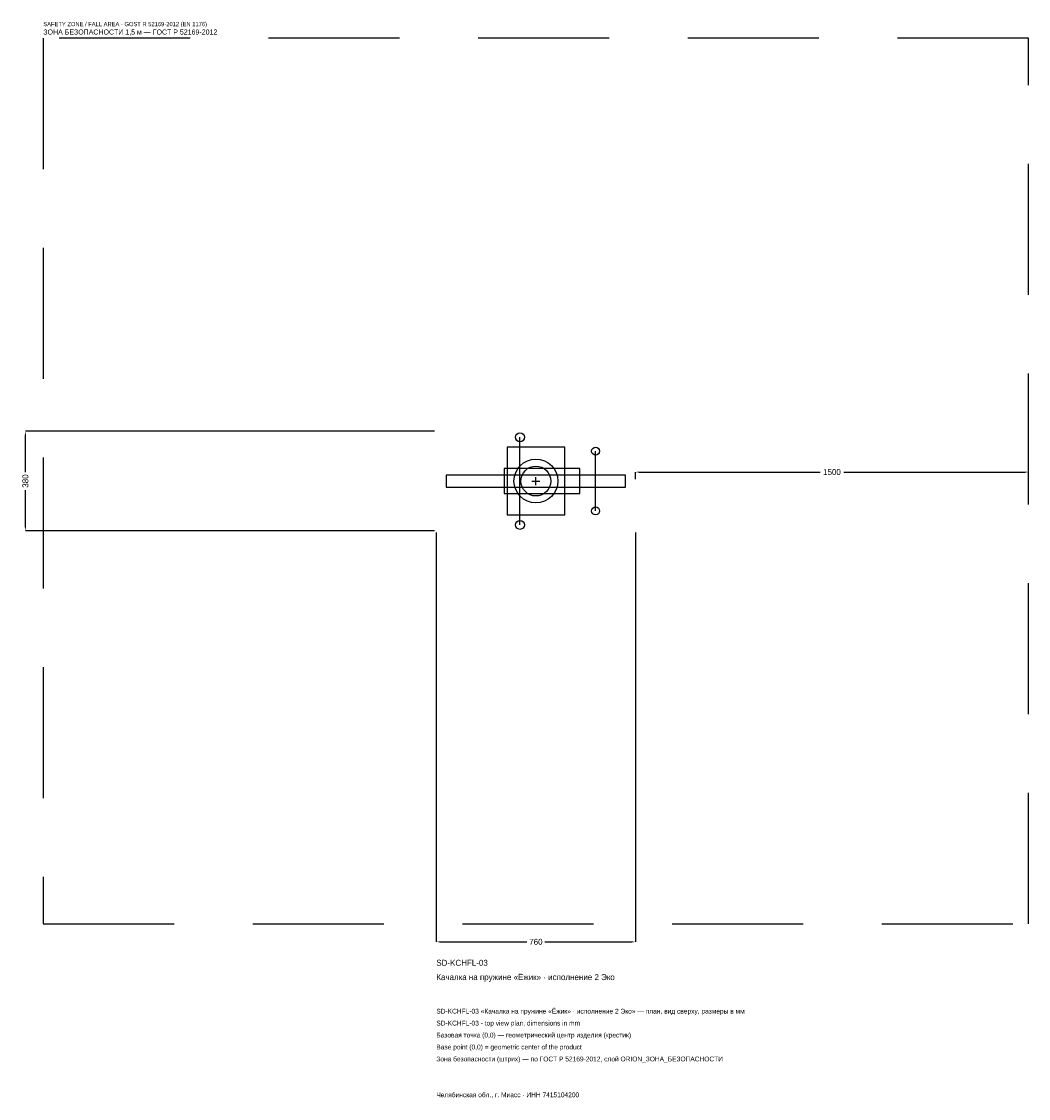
# Model space of a CAD drawing. Header units: metres. Extents: x -1963 to 1880, y -2356 to 1753.
import ezdxf

# ---------------------------------------------------------------- set-up
doc = ezdxf.new("R2010")
doc.units = ezdxf.units.M
doc.linetypes.add('DASHED', pattern=[800, 500, -300])
for name, color, linetype in [('ORION_ДАННЫЕ', 3, 'Continuous'), ('ORION_ЗОНА_БЕЗОПАСНОСТИ', 1, 'Continuous'), ('ORION_КОНТУР', 7, 'Continuous'), ('ORION_РАЗМЕРЫ', 8, 'Continuous')]:
    doc.layers.add(name, color=color, linetype=linetype)
doc.dimstyles.new('ORION', dxfattribs={"dimtxt": 22.8, "dimasz": 13.68, "dimexe": 1.25, "dimexo": 6.84, "dimtad": 1, "dimdec": 0, "dimcen": 2.5, "dimazin": 3, "dimtfac": 1, "dimtmove": 0, "dimatfit": 3, "dimarcsym": 0})

# ---------------------------------------------------------------- blocks, each defined once
blk = doc.blocks.new('_CLOSEDFILLED')
at = {"color": 0, "linetype": 'BYBLOCK'}
blk.add_solid([(-1, 0.16), (0, 0), (-1, -0.16)], dxfattribs=at)
blk = doc.blocks.new('*D1')
for p, q in [((-380, -196.84), (-380, -1758.4)), ((380, -196.84), (380, -1758.4)), ((-366.32, -1758.4), (-34.2, -1758.4)), ((34.2, -1758.4), (366.32, -1758.4))]:
    blk.add_line(p, q)
at = {"layer": 'Defpoints'}
for p in [(-380, -190), (380, -190), (-380, -1758.4)]:
    blk.add_point(p, dxfattribs=at)
at = {"layer": 'ORION_РАЗМЕРЫ', "xscale": 13.68, "yscale": 13.68, "rotation": 180}
blk.add_blockref('_CLOSEDFILLED', (-380, -1758.4), dxfattribs=at)
at = {"layer": 'ORION_РАЗМЕРЫ', "xscale": 13.68, "yscale": 13.68}
blk.add_blockref('_CLOSEDFILLED', (380, -1758.4), dxfattribs=at)
at = {"layer": 'ORION_РАЗМЕРЫ', "insert": (0, -1758.4), "char_height": 22.8, "attachment_point": 5}
blk.add_mtext('760', dxfattribs=at)
blk = doc.blocks.new('*D2')
for p, q in [((-386.84, 190), (-1948.4, 190)), ((-1948.4, 34.2), (-1948.4, 176.32)), ((-1948.4, -176.32), (-1948.4, -34.2)), ((-386.84, -190), (-1948.4, -190))]:
    blk.add_line(p, q)
at = {"layer": 'Defpoints'}
for p in [(-380, 190), (-1948.4, -190), (-380, -190)]:
    blk.add_point(p, dxfattribs=at)
at = {"layer": 'ORION_РАЗМЕРЫ', "xscale": 13.68, "yscale": 13.68}
for p, rotation in [((-1948.4, 190), 90), ((-1948.4, -190), 270)]:
    blk.add_blockref('_CLOSEDFILLED', p, dxfattribs=dict(at, rotation=rotation))
at = {"layer": 'ORION_РАЗМЕРЫ', "insert": (-1948.4, 0), "char_height": 22.8, "attachment_point": 5, "rotation": 90}
blk.add_mtext('380', dxfattribs=at)
blk = doc.blocks.new('*D3')
for p, q in [((380, 6.84), (380, 34.2)), ((393.68, 34.2), (1084.4, 34.2)), ((1175.6, 34.2), (1866.32, 34.2)), ((1880, 6.84), (1880, 34.2))]:
    blk.add_line(p, q)
at = {"layer": 'Defpoints'}
for p in [(380, 34.2), (380, 0), (1880, 0)]:
    blk.add_point(p, dxfattribs=at)
at = {"layer": 'ORION_РАЗМЕРЫ', "xscale": 13.68, "yscale": 13.68, "rotation": 180}
blk.add_blockref('_CLOSEDFILLED', (380, 34.2), dxfattribs=at)
at = {"layer": 'ORION_РАЗМЕРЫ', "xscale": 13.68, "yscale": 13.68}
blk.add_blockref('_CLOSEDFILLED', (1880, 34.2), dxfattribs=at)
at = {"layer": 'ORION_РАЗМЕРЫ', "insert": (1130, 34.2), "char_height": 22.8, "attachment_point": 5}
blk.add_mtext('1500', dxfattribs=at)
blk = doc.blocks.new('ОРИОН SD-KCHFL-03 Качалка на пружине Ёжик · исполнение 2 Эко')
at = {"layer": 'ORION_ЗОНА_БЕЗОПАСНОСТИ', "linetype": 'DASHED'}
blk.add_lwpolyline([(-1880, -1690), (1880, -1690), (1880, 1690), (-1880, 1690)], close=True, dxfattribs=at)
at = {"layer": 'ORION_КОНТУР'}
for p, q in [((-60.8, -167.2), (-60.8, 167.2)), ((228, -114), (228, 114))]:
    blk.add_line(p, q, dxfattribs=at)
for points in [[(-110.2, -129.2), (110.2, -129.2), (110.2, 129.2), (-110.2, 129.2)], [(-121.6, -47.5), (167.2, -47.5), (167.2, 47.5), (-121.6, 47.5)], [(-342, -22.8), (342, -22.8), (342, 22.8), (-342, 22.8)]]:
    blk.add_lwpolyline(points, close=True, dxfattribs=at)
for centre, radius in [((-60.8, 167.2), 17.1), ((228, 114), 15.2), ((0, 0), 83.6), ((0, 0), 57), ((228, -114), 15.2), ((-60.8, -167.2), 17.1)]:
    blk.add_circle(centre, radius, dxfattribs=at)
at = {"layer": 'ORION_РАЗМЕРЫ'}
for p, q in [((-15.2, 0), (15.2, 0)), ((0, -15.2), (0, 15.2))]:
    blk.add_line(p, q, dxfattribs=at)
at = {"layer": 'ORION_ДАННЫЕ'}
for tag, p in [('АРТИКУЛ', (-380, -1849.6)), ('НАИМЕНОВАНИЕ', (-380, -1904.32))]:
    blk.add_attdef(tag, p, '', height=22.8, dxfattribs=at)
at = {"layer": 'ORION_ДАННЫЕ', "flags": 1}
for tag, p in [('ПРОИЗВОДИТЕЛЬ', (-380, -1959.04)), ('ТЕЛЕФОН', (-380, -2013.76)), ('САЙТ', (-380, -2123.2)), ('АДРЕС', (-380, -2177.92)), ('РЕКВИЗИТЫ', (-380, -2232.64)), ('ГАБАРИТЫ', (-380, -2287.36)), ('ЗОНА_БЕЗОПАСНОСТИ', (-380, -2342.08))]:
    blk.add_attdef(tag, p, '', height=22.8, dxfattribs=at)
at = {"layer": 'ORION_ЗОНА_БЕЗОПАСНОСТИ', "color": 1}
for s, height, p in [('SAFETY ZONE / FALL AREA - GOST R 52169-2012 (EN 1176)', 15.96, (-1880, 1735.6)), ('ЗОНА БЕЗОПАСНОСТИ 1,5 м — ГОСТ Р 52169-2012', 19.38, (-1880, 1703.68))]:
    blk.add_text(s, height=height, dxfattribs=at).set_placement(p)
at = {"layer": 'ORION_РАЗМЕРЫ'}
dim = blk.add_linear_dim(base=(-1948.4, -190), p1=(-380, -190), p2=(-380, 190), angle=90, dimstyle='ORION', dxfattribs=at)
dim.commit()
dim.dimension.update_dxf_attribs({"geometry": '*D2', "text_midpoint": (-1948.4, 0)})
for base, p1, p2, picture, middle in [((380, 34.2), (380, 0), (1880, 0), '*D3', (1130, 34.2)), ((-380, -1758.4), (-380, -190), (380, -190), '*D1', (0, -1758.4))]:
    dim = blk.add_linear_dim(base=base, p1=p1, p2=p2, dimstyle='ORION', dxfattribs=at)
    dim.commit()
    dim.dimension.update_dxf_attribs({"geometry": picture, "text_midpoint": middle})

msp = doc.modelspace()

# ---------------------------------------------------------------- block references
msp.add_blockref('ОРИОН SD-KCHFL-03 Качалка на пружине Ёжик · исполнение 2 Эко', (0, 0)).add_auto_attribs({'АРТИКУЛ': 'SD-KCHFL-03', 'НАИМЕНОВАНИЕ': 'Качалка на пружине «Ёжик» · исполнение 2 Эко'})

# ---------------------------------------------------------------- texts
at = {"layer": 'ORION_ДАННЫЕ', "color": 3}
for s, p in [('SD-KCHFL-03 «Качалка на пружине «Ёжик» · исполнение 2 Эко» — план, вид сверху, размеры в мм', (-380, -2032)), ('SD-KCHFL-03 - top view plan, dimensions in mm', (-380, -2077.6)), ('Челябинская обл., г. Миасс · ИНН 7415104200', (-380, -2351.2))]:
    msp.add_text(s, height=18.24, dxfattribs=at).set_placement(p)
at = {"layer": 'ORION_ДАННЫЕ', "color": 7}
for s, p in [('Базовая точка (0,0) — геометрический центр изделия (крестик)', (-380, -2123.2)), ('Base point (0,0) = geometric center of the product', (-380, -2168.8))]:
    msp.add_text(s, height=18.24, dxfattribs=at).set_placement(p)
at = {"layer": 'ORION_ДАННЫЕ', "color": 1}
msp.add_text('Зона безопасности (штрих) — по ГОСТ Р 52169-2012, слой ORION_ЗОНА_БЕЗОПАСНОСТИ', height=18.24, dxfattribs=at).set_placement((-380, -2214.4))

doc.saveas('drawing.dxf')
